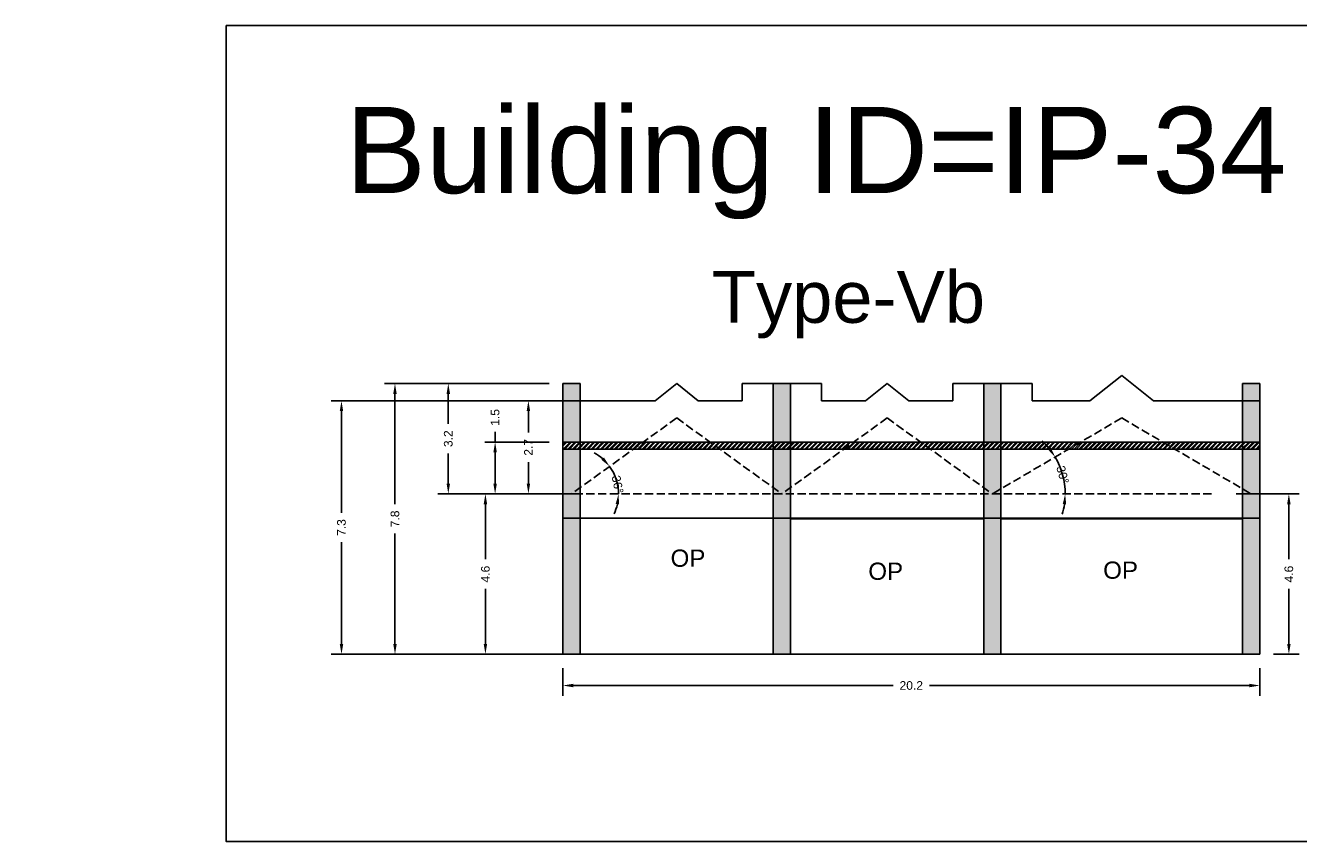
# Model space of a CAD drawing. Header units: metres. Extents: x 3416658 to 3417184, y -6712896 to -6712690.
# Tile 15 of 58: x 3416784 to 3416821, y -6712816 to -6712792. Entities that reach past the tile are written whole.
import ezdxf

# ---------------------------------------------------------------- set-up
doc = ezdxf.new("R2010")
doc.units = ezdxf.units.M
doc.linetypes.add('ACAD_ISO02W100', pattern=[15, 12, -3])
doc.layers.add('Dotted', color=7, linetype='ACAD_ISO02W100', plot=False)
doc.styles.get("Standard").update_dxf_attribs({"font": 'arial.ttf'})
doc.dimstyles.new('ISO-25', dxfattribs={"dimtxt": 0.25, "dimasz": 0.3, "dimexe": 0.3, "dimexo": 0.4, "dimgap": 0.2, "dimtad": 0, "dimdec": 1, "dimdsep": 46, "dimtxsty": 'Standard', "dimcen": 2.5, "dimadec": 0, "dimazin": 0, "dimtfac": 1, "dimtdec": 1, "dimtmove": 0, "dimatfit": 3, "dimfxl": 1, "dimarcsym": 0})
pattern_1 = [(45, (-64.41996, 26.99843), (-0.067351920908, 0.067351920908), []), (45, (-64.37506, 26.99843), (-0.067351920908, 0.067351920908), [])]

# ---------------------------------------------------------------- blocks, each defined once
blk = doc.blocks.new('*D285')
at = {"color": 0, "lineweight": -2, "transparency": 16777216}
for p, q in [((3416799.798, -6712805.712), (3416796.709, -6712805.712)), ((3416797.009, -6712806.012), (3416797.009, -6712807.604)), ((3416797.009, -6712810.062), (3416797.009, -6712808.469)), ((3416799.798, -6712810.362), (3416796.709, -6712810.362))]:
    blk.add_line(p, q, dxfattribs=at)
at = {"color": 0, "transparency": 16777216}
for points in [[(3416796.959, -6712806.012), (3416797.059, -6712806.012), (3416797.009, -6712805.712)], [(3416796.959, -6712810.062), (3416797.059, -6712810.062), (3416797.009, -6712810.362)]]:
    blk.add_solid(points, dxfattribs=at)
at = {"layer": 'Defpoints', "color": 0, "transparency": 16777216}
for p in [(3416797.009, -6712805.712), (3416800.198, -6712805.712), (3416800.198, -6712810.362)]:
    blk.add_point(p, dxfattribs=at)
at = {"color": 0, "transparency": 16777216, "insert": (3416797.009, -6712808.037), "char_height": 0.25, "attachment_point": 5, "rotation": 90}
blk.add_mtext('4.6', dxfattribs=at)
blk = doc.blocks.new('*D286')
at = {"color": 0, "lineweight": -2, "transparency": 16777216}
for p, q in [((3416818.768, -6712805.712), (3416820.598, -6712805.712)), ((3416820.298, -6712806.012), (3416820.298, -6712807.604)), ((3416820.298, -6712810.062), (3416820.298, -6712808.469)), ((3416819.853, -6712810.362), (3416820.598, -6712810.362))]:
    blk.add_line(p, q, dxfattribs=at)
at = {"color": 0, "transparency": 16777216}
for points in [[(3416820.248, -6712806.012), (3416820.348, -6712806.012), (3416820.298, -6712805.712)], [(3416820.248, -6712810.062), (3416820.348, -6712810.062), (3416820.298, -6712810.362)]]:
    blk.add_solid(points, dxfattribs=at)
at = {"layer": 'Defpoints', "color": 0, "transparency": 16777216}
for p in [(3416818.368, -6712805.712), (3416820.298, -6712805.712), (3416819.453, -6712810.362)]:
    blk.add_point(p, dxfattribs=at)
at = {"color": 0, "transparency": 16777216, "insert": (3416820.298, -6712808.037), "char_height": 0.25, "attachment_point": 5, "rotation": 90}
blk.add_mtext('4.6', dxfattribs=at)
blk = doc.blocks.new('*D287')
at = {"color": 0, "lineweight": -2, "transparency": 16777216}
for start, end in [(48.4284, 61.0534), (0, 35.8033), (334.7499, 347.3749)]:
    blk.add_arc((3416799.503, -6712805.712), 1.364, start, end, dxfattribs=at)
at = {"color": 0, "transparency": 16777216}
for points in [[(3416800.446, -6712804.658), (3416800.372, -6712804.725), (3416800.61, -6712804.914)], [(3416800.785, -6712806.005), (3416800.884, -6712806.016), (3416800.868, -6712805.712)]]:
    blk.add_solid(points, dxfattribs=at)
at = {"layer": 'Defpoints', "color": 0, "transparency": 16777216}
for p in [(3416802.553, -6712803.512), (3416800.751, -6712805.16), (3416799.253, -6712805.712), (3416799.503, -6712805.712), (3416808.653, -6712805.712)]:
    blk.add_point(p, dxfattribs=at)
at = {"color": 0, "transparency": 16777216, "insert": (3416800.84, -6712805.44), "char_height": 0.25, "attachment_point": 5, "rotation": 281.4802}
blk.add_mtext('36°', dxfattribs=at)
blk = doc.blocks.new('*D288')
at = {"color": 0, "lineweight": -2, "transparency": 16777216}
for p, q in [((3416799.253, -6712810.762), (3416799.253, -6712811.567)), ((3416819.453, -6712810.762), (3416819.453, -6712811.567)), ((3416799.553, -6712811.267), (3416808.828, -6712811.267)), ((3416819.153, -6712811.267), (3416809.879, -6712811.267))]:
    blk.add_line(p, q, dxfattribs=at)
at = {"color": 0, "transparency": 16777216}
for points in [[(3416799.553, -6712811.217), (3416799.553, -6712811.317), (3416799.253, -6712811.267)], [(3416819.153, -6712811.217), (3416819.153, -6712811.317), (3416819.453, -6712811.267)]]:
    blk.add_solid(points, dxfattribs=at)
at = {"layer": 'Defpoints', "color": 0, "transparency": 16777216}
for p in [(3416799.253, -6712810.362), (3416819.453, -6712810.362), (3416819.453, -6712811.267)]:
    blk.add_point(p, dxfattribs=at)
at = {"color": 0, "transparency": 16777216, "insert": (3416809.353, -6712811.267), "char_height": 0.25, "attachment_point": 5}
blk.add_mtext('20.2', dxfattribs=at)
blk = doc.blocks.new('*D289')
at = {"color": 0, "lineweight": -2, "transparency": 16777216}
for start, end in [(38.5482, 46.6976), (360, 30.3987), (343.7011, 351.8506)]:
    blk.add_arc((3416811.703, -6712805.712), 2.111, start, end, dxfattribs=at)
at = {"color": 0, "transparency": 16777216}
for points in [[(3416813.396, -6712804.368), (3416813.313, -6712804.425), (3416813.524, -6712804.644)], [(3416813.743, -6712806.008), (3416813.843, -6712806.015), (3416813.814, -6712805.712)]]:
    blk.add_solid(points, dxfattribs=at)
at = {"layer": 'Defpoints', "color": 0, "transparency": 16777216}
for p in [(3416815.453, -6712803.512), (3416813.782, -6712805.341), (3416808.653, -6712805.712), (3416811.703, -6712805.712), (3416818.053, -6712805.712)]:
    blk.add_point(p, dxfattribs=at)
at = {"color": 0, "transparency": 16777216, "insert": (3416813.741, -6712805.159), "char_height": 0.25, "attachment_point": 5, "rotation": 285.1994}
blk.add_mtext('30°', dxfattribs=at)
blk = doc.blocks.new('*D290')
at = {"color": 0, "lineweight": -2, "transparency": 16777216}
for p, q in [((3416798.853, -6712804.212), (3416796.99, -6712804.212)), ((3416797.29, -6712804.212), (3416797.29, -6712803.912)), ((3416797.29, -6712805.412), (3416797.29, -6712804.512)), ((3416798.853, -6712805.712), (3416796.99, -6712805.712))]:
    blk.add_line(p, q, dxfattribs=at)
at = {"color": 0, "transparency": 16777216}
for points in [[(3416797.24, -6712804.512), (3416797.34, -6712804.512), (3416797.29, -6712804.212)], [(3416797.24, -6712805.412), (3416797.34, -6712805.412), (3416797.29, -6712805.712)]]:
    blk.add_solid(points, dxfattribs=at)
at = {"layer": 'Defpoints', "color": 0, "transparency": 16777216}
for p in [(3416797.29, -6712804.212), (3416799.253, -6712804.212), (3416799.253, -6712805.712)]:
    blk.add_point(p, dxfattribs=at)
at = {"color": 0, "transparency": 16777216, "insert": (3416797.29, -6712803.495), "char_height": 0.25, "attachment_point": 5, "rotation": 90}
blk.add_mtext('1.5', dxfattribs=at)
blk = doc.blocks.new('*D291')
at = {"color": 0, "lineweight": -2, "transparency": 16777216}
for p, q in [((3416798.853, -6712802.512), (3416795.633, -6712802.512)), ((3416795.933, -6712802.812), (3416795.933, -6712803.686)), ((3416795.933, -6712805.412), (3416795.933, -6712804.538)), ((3416798.853, -6712805.712), (3416795.633, -6712805.712))]:
    blk.add_line(p, q, dxfattribs=at)
at = {"color": 0, "transparency": 16777216}
for points in [[(3416795.883, -6712802.812), (3416795.983, -6712802.812), (3416795.933, -6712802.512)], [(3416795.883, -6712805.412), (3416795.983, -6712805.412), (3416795.933, -6712805.712)]]:
    blk.add_solid(points, dxfattribs=at)
at = {"layer": 'Defpoints', "color": 0, "transparency": 16777216}
for p in [(3416795.933, -6712802.512), (3416799.253, -6712802.512), (3416799.253, -6712805.712)]:
    blk.add_point(p, dxfattribs=at)
at = {"color": 0, "transparency": 16777216, "insert": (3416795.933, -6712804.112), "char_height": 0.25, "attachment_point": 5, "rotation": 90}
blk.add_mtext('3.2', dxfattribs=at)
blk = doc.blocks.new('*D292')
at = {"color": 0, "lineweight": -2, "transparency": 16777216}
for p, q in [((3416799.353, -6712803.012), (3416797.955, -6712803.012)), ((3416798.255, -6712803.312), (3416798.255, -6712803.932)), ((3416798.255, -6712805.412), (3416798.255, -6712804.792)), ((3416799.353, -6712805.712), (3416797.955, -6712805.712))]:
    blk.add_line(p, q, dxfattribs=at)
at = {"color": 0, "transparency": 16777216}
for points in [[(3416798.205, -6712803.312), (3416798.305, -6712803.312), (3416798.255, -6712803.012)], [(3416798.205, -6712805.412), (3416798.305, -6712805.412), (3416798.255, -6712805.712)]]:
    blk.add_solid(points, dxfattribs=at)
at = {"layer": 'Defpoints', "color": 0, "transparency": 16777216}
for p in [(3416798.255, -6712803.012), (3416799.753, -6712803.012), (3416799.753, -6712805.712)]:
    blk.add_point(p, dxfattribs=at)
at = {"color": 0, "transparency": 16777216, "insert": (3416798.255, -6712804.362), "char_height": 0.25, "attachment_point": 5, "rotation": 90}
blk.add_mtext('2.7', dxfattribs=at)
blk = doc.blocks.new('*D293')
at = {"color": 0, "lineweight": -2, "transparency": 16777216}
for p, q in [((3416798.853, -6712802.512), (3416794.088, -6712802.512)), ((3416794.388, -6712802.812), (3416794.388, -6712806.01)), ((3416794.388, -6712810.062), (3416794.388, -6712806.864)), ((3416798.853, -6712810.362), (3416794.088, -6712810.362))]:
    blk.add_line(p, q, dxfattribs=at)
at = {"color": 0, "transparency": 16777216}
for points in [[(3416794.338, -6712802.812), (3416794.438, -6712802.812), (3416794.388, -6712802.512)], [(3416794.338, -6712810.062), (3416794.438, -6712810.062), (3416794.388, -6712810.362)]]:
    blk.add_solid(points, dxfattribs=at)
at = {"layer": 'Defpoints', "color": 0, "transparency": 16777216}
for p in [(3416794.388, -6712802.512), (3416799.253, -6712802.512), (3416799.253, -6712810.362)]:
    blk.add_point(p, dxfattribs=at)
at = {"color": 0, "transparency": 16777216, "insert": (3416794.388, -6712806.437), "char_height": 0.25, "attachment_point": 5, "rotation": 90}
blk.add_mtext('7.8', dxfattribs=at)
blk = doc.blocks.new('*D294')
at = {"color": 0, "lineweight": -2, "transparency": 16777216}
for p, q in [((3416800.19, -6712803.012), (3416792.537, -6712803.012)), ((3416792.837, -6712803.312), (3416792.837, -6712806.26)), ((3416792.837, -6712810.062), (3416792.837, -6712807.114)), ((3416798.853, -6712810.362), (3416792.537, -6712810.362))]:
    blk.add_line(p, q, dxfattribs=at)
at = {"color": 0, "transparency": 16777216}
for points in [[(3416792.787, -6712803.312), (3416792.887, -6712803.312), (3416792.837, -6712803.012)], [(3416792.787, -6712810.062), (3416792.887, -6712810.062), (3416792.837, -6712810.362)]]:
    blk.add_solid(points, dxfattribs=at)
at = {"layer": 'Defpoints', "color": 0, "transparency": 16777216}
for p in [(3416792.837, -6712803.012), (3416800.59, -6712803.012), (3416799.253, -6712810.362)]:
    blk.add_point(p, dxfattribs=at)
at = {"color": 0, "transparency": 16777216, "insert": (3416792.837, -6712806.687), "char_height": 0.25, "attachment_point": 5, "rotation": 90}
blk.add_mtext('7.3', dxfattribs=at)

msp = doc.modelspace()

# ---------------------------------------------------------------- hatches: boundary and pattern name
h = msp.add_hatch(color=256)
h.dxf.hatch_style = 1
h.paths.add_polyline_path([(3416811.953, -6712805.712), (3416811.453, -6712805.712), (3416811.453, -6712810.362), (3416811.953, -6712810.362)])
h.paths.add_polyline_path([(3416811.953, -6712802.512), (3416811.453, -6712802.512), (3416811.453, -6712804.212), (3416811.953, -6712804.212)])
h.paths.add_polyline_path([(3416811.953, -6712804.412), (3416811.453, -6712804.412), (3416811.453, -6712805.532), (3416811.703, -6712805.712), (3416811.953, -6712805.565)])
h.paths.add_polyline_path([(3416797.55, -6712808.336), (3416797.55, -6712807.726), (3416797.035, -6712807.726), (3416797.035, -6712808.336)], flags=9)
h.paths.add_polyline_path([(3416820.558, -6712808.336), (3416820.558, -6712807.726), (3416820.043, -6712807.726), (3416820.043, -6712808.336)], flags=9)
h.paths.add_polyline_path([(3416800.522, -6712805.176), (3416800.652, -6712805.816), (3416801.157, -6712805.714), (3416801.027, -6712805.074)], flags=9)
h.paths.add_polyline_path([(3416808.955, -6712811.527), (3416809.76, -6712811.527), (3416809.76, -6712811.012), (3416808.955, -6712811.012)], flags=9)
h.paths.add_polyline_path([(3416775.968, -6712798.369), (3416804.495, -6712798.369), (3416804.495, -6712793.218), (3416775.968, -6712793.218)], flags=9)
h = msp.add_hatch(color=256)
h.dxf.hatch_style = 1
h.paths.add_polyline_path([(3416799.753, -6712805.712), (3416799.253, -6712805.712), (3416799.253, -6712810.362), (3416799.753, -6712810.362)])
h.paths.add_polyline_path([(3416799.753, -6712804.412), (3416799.253, -6712804.412), (3416799.253, -6712805.712), (3416799.753, -6712805.712)])
h.paths.add_polyline_path([(3416799.753, -6712803.012), (3416799.253, -6712803.012), (3416799.253, -6712804.212), (3416799.753, -6712804.212)])
h.paths.add_polyline_path([(3416799.753, -6712802.512), (3416799.253, -6712802.512), (3416799.253, -6712803.012), (3416799.753, -6712803.012)])
h.paths.add_polyline_path([(3416805.853, -6712805.712), (3416805.353, -6712805.712), (3416805.353, -6712810.362), (3416805.853, -6712810.362)])
h.paths.add_polyline_path([(3416805.853, -6712804.412), (3416805.353, -6712804.412), (3416805.353, -6712805.712), (3416805.853, -6712805.712)])
h.paths.add_polyline_path([(3416805.853, -6712802.512), (3416805.353, -6712802.512), (3416805.353, -6712804.212), (3416805.853, -6712804.212)])
h = msp.add_hatch(color=256)
h.dxf.hatch_style = 1
h.paths.add_polyline_path([(3416819.453, -6712804.412), (3416818.953, -6712804.412), (3416818.953, -6712810.362), (3416819.453, -6712810.362)])
h.paths.add_polyline_path([(3416819.453, -6712803.012), (3416818.953, -6712803.012), (3416818.953, -6712804.212), (3416819.453, -6712804.212)])
h.paths.add_polyline_path([(3416819.453, -6712802.512), (3416818.953, -6712802.512), (3416818.953, -6712803.012), (3416819.453, -6712803.012)])
h = msp.add_hatch()
h.set_pattern_fill('ANSI32', color=256, scale=0.01)
h.set_pattern_definition(pattern_1)
h.paths.add_polyline_path([(3416809.624, -6712804.212), (3416808.653, -6712804.212), (3416807.683, -6712804.212), (3416807.406, -6712804.412), (3416808.653, -6712804.412), (3416809.901, -6712804.412)])
h.paths.add_polyline_path([(3416811.453, -6712804.212), (3416809.624, -6712804.212), (3416809.901, -6712804.412), (3416811.453, -6712804.412)])
h.paths.add_polyline_path([(3416811.953, -6712804.212), (3416811.453, -6712804.212), (3416811.453, -6712804.412), (3416811.953, -6712804.412)])
h.paths.add_polyline_path([(3416814.26, -6712804.212), (3416811.953, -6712804.212), (3416811.953, -6712804.412), (3416813.919, -6712804.412)])
h.paths.add_polyline_path([(3416818.953, -6712804.212), (3416816.647, -6712804.212), (3416816.988, -6712804.412), (3416818.953, -6712804.412)])
h.paths.add_polyline_path([(3416816.647, -6712804.212), (3416814.26, -6712804.212), (3416813.919, -6712804.412), (3416816.988, -6712804.412)])
h.paths.add_polyline_path([(3416807.683, -6712804.212), (3416805.853, -6712804.212), (3416805.853, -6712804.412), (3416807.406, -6712804.412)])
h.paths.add_polyline_path([(3416805.853, -6712804.212), (3416805.353, -6712804.212), (3416805.353, -6712804.412), (3416805.853, -6712804.412)])
h.paths.add_polyline_path([(3416805.353, -6712804.212), (3416803.524, -6712804.212), (3416803.801, -6712804.412), (3416805.353, -6712804.412)])
h.paths.add_polyline_path([(3416803.524, -6712804.212), (3416801.583, -6712804.212), (3416801.306, -6712804.412), (3416803.801, -6712804.412)])
h.paths.add_polyline_path([(3416801.583, -6712804.212), (3416799.753, -6712804.212), (3416799.753, -6712804.412), (3416801.306, -6712804.412)])
h.paths.add_polyline_path([(3416799.753, -6712804.212), (3416799.253, -6712804.212), (3416799.253, -6712804.412), (3416799.753, -6712804.412)])
h = msp.add_hatch()
h.set_pattern_fill('ANSI32', color=256, scale=0.01)
h.set_pattern_definition(pattern_1)
h.paths.add_polyline_path([(3416819.453, -6712804.212), (3416818.953, -6712804.212), (3416818.953, -6712804.412), (3416819.453, -6712804.412)])
h = msp.add_hatch(color=256)
h.dxf.hatch_style = 1
h.paths.add_polyline_path([(3416811.453, -6712805.532), (3416811.453, -6712805.712), (3416811.703, -6712805.712)])
h.paths.add_polyline_path([(3416811.953, -6712805.565), (3416811.703, -6712805.712), (3416811.953, -6712805.712)])

# ---------------------------------------------------------------- linework, layer by layer
msp.add_line((3416818.953, -6712810.362), (3416818.953, -6712802.512))
for points in [[(3416789.499, -6712792.133), (3416828.214, -6712792.133), (3416828.214, -6712815.79), (3416789.499, -6712815.79)], [(3416799.753, -6712806.412), (3416805.353, -6712806.412), (3416805.353, -6712810.362), (3416799.753, -6712810.362)], [(3416805.853, -6712806.437), (3416811.453, -6712806.437), (3416811.453, -6712810.362), (3416805.853, -6712810.362)], [(3416811.953, -6712806.437), (3416818.953, -6712806.437), (3416818.953, -6712810.362), (3416811.953, -6712810.362)]]:
    msp.add_lwpolyline(points, close=True)
for points in [[(3416815.453, -6712802.276), (3416814.532, -6712803.012)], [(3416815.453, -6712802.276), (3416816.375, -6712803.012)], [(3416799.253, -6712802.512), (3416799.753, -6712802.512)], [(3416799.253, -6712802.512), (3416799.253, -6712810.362)], [(3416799.753, -6712802.512), (3416799.753, -6712810.362)], [(3416802.553, -6712802.512), (3416801.927, -6712803.012)], [(3416802.553, -6712802.512), (3416803.18, -6712803.012)], [(3416804.453, -6712802.512), (3416806.753, -6712802.512)], [(3416804.453, -6712802.512), (3416804.453, -6712803.012)], [(3416805.353, -6712802.512), (3416805.353, -6712810.362)], [(3416805.853, -6712802.512), (3416805.853, -6712810.362)], [(3416806.753, -6712802.512), (3416806.753, -6712803.012)], [(3416808.653, -6712802.512), (3416808.027, -6712803.012)], [(3416808.653, -6712802.512), (3416809.28, -6712803.012)], [(3416812.853, -6712802.512), (3416810.553, -6712802.512)], [(3416810.553, -6712802.512), (3416810.553, -6712803.012)], [(3416811.453, -6712802.512), (3416811.453, -6712810.362)], [(3416811.953, -6712802.512), (3416811.953, -6712810.362)], [(3416812.853, -6712802.512), (3416812.853, -6712803.012)], [(3416819.453, -6712802.512), (3416818.953, -6712802.512)], [(3416818.953, -6712802.512), (3416818.953, -6712810.362)], [(3416819.453, -6712802.512), (3416819.453, -6712810.362)], [(3416799.253, -6712803.012), (3416801.927, -6712803.012)], [(3416803.18, -6712803.012), (3416804.453, -6712803.012)], [(3416806.753, -6712803.012), (3416808.027, -6712803.012)], [(3416810.553, -6712803.012), (3416809.28, -6712803.012)], [(3416814.532, -6712803.012), (3416812.853, -6712803.012)], [(3416819.453, -6712803.012), (3416816.375, -6712803.012)], [(3416799.253, -6712804.212), (3416808.653, -6712804.212)], [(3416819.453, -6712804.212), (3416808.653, -6712804.212)], [(3416799.253, -6712804.412), (3416808.653, -6712804.412)], [(3416819.453, -6712804.412), (3416808.653, -6712804.412)], [(3416799.253, -6712806.412), (3416819.453, -6712806.412)], [(3416799.253, -6712810.362), (3416808.653, -6712810.362)], [(3416819.453, -6712810.362), (3416808.653, -6712810.362)]]:
    msp.add_lwpolyline(points)
at = {"layer": 'Dotted', "ltscale": 0.02}
for points in [[(3416802.553, -6712803.512), (3416799.503, -6712805.712)], [(3416802.553, -6712803.512), (3416805.603, -6712805.712)], [(3416808.653, -6712803.512), (3416805.603, -6712805.712)], [(3416808.653, -6712803.512), (3416811.703, -6712805.712)], [(3416815.453, -6712803.512), (3416811.703, -6712805.712)], [(3416815.453, -6712803.512), (3416819.203, -6712805.712)], [(3416799.253, -6712805.712), (3416808.653, -6712805.712)], [(3416818.053, -6712805.712), (3416808.653, -6712805.712)]]:
    msp.add_lwpolyline(points, dxfattribs=at)

# ---------------------------------------------------------------- texts
at = {"attachment_point": 1}
for s, heights, insert, char_height in [('Building ID=IP-34', [0.517], (3416792.954, -6712794.494), 2.5), ('Type-Vb  ', [0.517], (3416803.572, -6712799.253), 1.5), ('OP', [0], (3416802.376, -6712807.325), 0.5), ('OP', [0], (3416808.107, -6712807.704), 0.5), ('OP', [0], (3416814.915, -6712807.673), 0.5)]:
    msp.add_mtext_dynamic_manual_height_columns(s, width=67.86454, gutter_width=12.5, heights=heights, dxfattribs=dict(at, insert=insert, char_height=char_height))

# ---------------------------------------------------------------- dimensions: what is measured, and where the dimension line sits
for base, p1, p2, picture, middle in [((3416794.387544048, -6712802.511957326), (3416799.253469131, -6712810.361957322), (3416799.253469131, -6712802.511957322), '*D293', (3416794.387544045, -6712806.436957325)), ((3416795.933, -6712802.512), (3416799.253, -6712805.712), (3416799.253, -6712802.512), '*D291', (3416795.933, -6712804.112)), ((3416792.836540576, -6712803.011957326), (3416799.253469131, -6712810.361957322), (3416800.590133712, -6712803.011957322), '*D294', (3416792.836540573, -6712806.686957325)), ((3416798.255, -6712803.012), (3416799.753, -6712805.712), (3416799.753, -6712803.012), '*D292', (3416798.255, -6712804.362)), ((3416797.29, -6712804.212), (3416799.253, -6712805.712), (3416799.253, -6712804.212), '*D290', (3416797.29, -6712803.495)), ((3416797.008752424, -6712805.711957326), (3416800.198490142, -6712810.361957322), (3416800.198490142, -6712805.711957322), '*D285', (3416797.008752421, -6712808.036957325)), ((3416820.298185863, -6712805.711957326), (3416819.453469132, -6712810.361957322), (3416818.36770031, -6712805.711957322), '*D286', (3416820.29818586, -6712808.036957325))]:
    dim = msp.add_linear_dim(base=base, p1=p1, p2=p2, angle=90, dimstyle='ISO-25')
    dim.commit()
    dim.dimension.update_dxf_attribs({"geometry": picture, "text_midpoint": middle})
for base, line1, line2, picture, middle in [((3416800.751, -6712805.16), ((3416799.253, -6712805.712), (3416808.653, -6712805.712)), ((3416802.553, -6712803.512), (3416799.503, -6712805.712)), '*D287', (3416800.84, -6712805.44)), ((3416813.782, -6712805.341), ((3416818.053, -6712805.712), (3416808.653, -6712805.712)), ((3416815.453, -6712803.512), (3416811.703, -6712805.712)), '*D289', (3416813.741, -6712805.159))]:
    dim = msp.add_angular_dim_2l(base=base, line1=line1, line2=line2, dimstyle='ISO-25')
    dim.commit()
    dim.dimension.update_dxf_attribs({"geometry": picture, "text_midpoint": middle, "dimtype": 162})
dim = msp.add_linear_dim(base=(3416819.453, -6712811.267), p1=(3416799.253, -6712810.362), p2=(3416819.453, -6712810.362), dimstyle='ISO-25')
dim.commit()
dim.dimension.update_dxf_attribs({"geometry": '*D288', "text_midpoint": (3416809.353, -6712811.267)})

doc.saveas('drawing.dxf')
